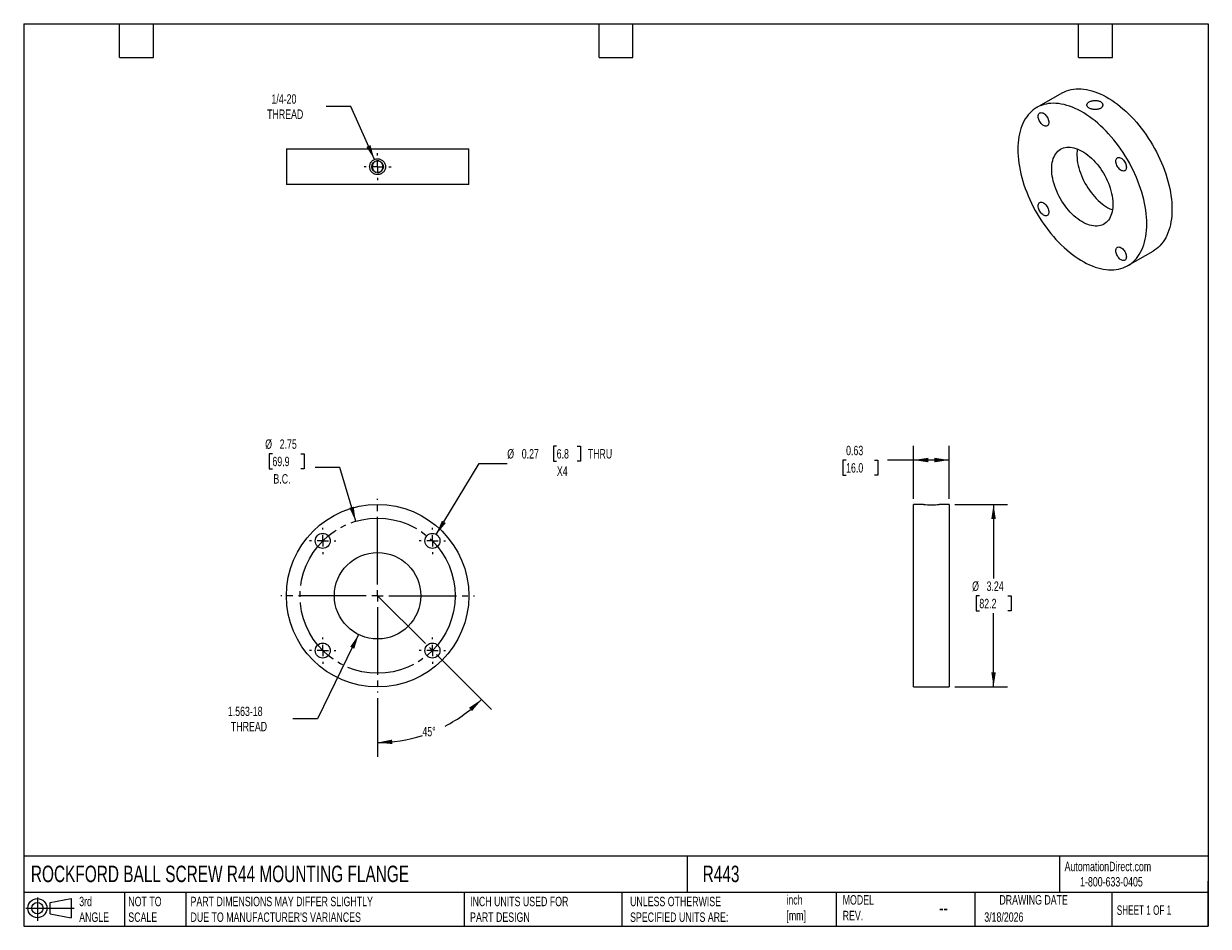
# Model space of a CAD drawing. Header units: inches. Extents: x 0.5 to 21.5, y 0.5 to 16.5.
import ezdxf

# ---------------------------------------------------------------- set-up
doc = ezdxf.new("R2010")
doc.units = ezdxf.units.IN
doc.header["$LTSCALE"] = 2
doc.header["$MEASUREMENT"] = 0
doc.linetypes.add('SLD-Center', pattern=[0.75, 0.6, -0.05, 0.05, -0.05])
doc.linetypes.add('SLD-Solid', pattern=[0])
doc.layers.add('CENTER', color=40, linetype='SLD-Center')
doc.layers.add('SLD-DEFPOINTS', color=7, linetype='Continuous')
doc.layers.add('DIMENSIONS', color=140, linetype='SLD-Solid', lineweight=25)
doc.layers.add('TEXT', color=140, linetype='SLD-Solid', lineweight=25)
doc.styles.add('SLDTEXTSTYLE0', font='TXT', dxfattribs={"width": 0.7})
doc.styles.add('SLDTEXTSTYLE1', font='TXT', dxfattribs={"width": 0.65})
doc.dimstyles.new('SLDDIMSTYLE0', dxfattribs={"dimtxt": 0.169922, "dimasz": 0.26, "dimexe": 0, "dimexo": 0.0625, "dimgap": 0.04248, "dimtad": 0, "dimtih": 1, "dimtoh": 1, "dimdec": 4, "dimlfac": 2, "dimzin": 12, "dimdsep": 46, "dimtxsty": 'SLDTEXTSTYLE0', "dimsah": 1, "dimcen": 0.09, "dimadec": 0, "dimazin": 3, "dimtfac": 1, "dimtdec": 0, "dimtofl": 0, "dimtmove": 0, "dimatfit": 3, "dimfxl": 0, "dimfrac": 2, "dimtolj": 1, "dimtzin": 12, "dimarcsym": 0})
doc.dimstyles.new('SLDDIMSTYLE1', dxfattribs={"dimtxt": 0.169922, "dimasz": 0.26, "dimexe": 0, "dimexo": 0.0625, "dimgap": 0.04248, "dimtad": 0, "dimtih": 1, "dimtoh": 1, "dimrnd": 1e-09, "dimzin": 12, "dimdsep": 46, "dimtxsty": 'SLDTEXTSTYLE0', "dimsah": 1, "dimcen": 0, "dimadec": 0, "dimazin": 3, "dimtfac": 1, "dimtofl": 0, "dimtmove": 0, "dimatfit": 3, "dimfxl": 0, "dimfrac": 2, "dimtolj": 1, "dimtzin": 12, "dimarcsym": 0})
doc.dimstyles.new('SLDDIMSTYLE2', dxfattribs={"dimtxt": 0.169922, "dimasz": 0.26, "dimexe": 0, "dimexo": 0.0625, "dimgap": 0.04248, "dimtad": 0, "dimtih": 1, "dimtoh": 1, "dimrnd": 1e-09, "dimzin": 12, "dimdsep": 46, "dimtxsty": 'SLDTEXTSTYLE0', "dimsah": 1, "dimcen": 0, "dimadec": 0, "dimazin": 3, "dimtfac": 1, "dimtofl": 0, "dimtmove": 0, "dimatfit": 3, "dimfxl": 0, "dimfrac": 2, "dimtolj": 1, "dimtzin": 12, "dimarcsym": 0})
doc.dimstyles.new('SLDDIMSTYLE3', dxfattribs={"dimtxt": 0.169922, "dimasz": 0.26, "dimexe": 0, "dimexo": 0.0625, "dimgap": 0.04248, "dimtad": 0, "dimtih": 1, "dimtoh": 1, "dimrnd": 1e-09, "dimdsep": 46, "dimtxsty": 'SLDTEXTSTYLE0', "dimsah": 1, "dimcen": 0, "dimadec": 0, "dimazin": 2, "dimtfac": 1, "dimtofl": 0, "dimtmove": 0, "dimatfit": 3, "dimfxl": 0, "dimfrac": 2, "dimtolj": 1, "dimtzin": 12, "dimarcsym": 0})
doc.dimstyles.new('SLDDIMSTYLE4', dxfattribs={"dimtxt": 0.169922, "dimasz": 0.26, "dimexe": 0, "dimexo": 0.0625, "dimgap": 0.04248, "dimtad": 0, "dimtih": 1, "dimtoh": 1, "dimrnd": 1e-09, "dimzin": 12, "dimdsep": 46, "dimtxsty": 'SLDTEXTSTYLE0', "dimsah": 1, "dimcen": 0.09, "dimadec": 0, "dimazin": 3, "dimtfac": 1, "dimtofl": 0, "dimtmove": 0, "dimatfit": 3, "dimfxl": 0, "dimfrac": 2, "dimtolj": 1, "dimtzin": 12, "dimarcsym": 0})
doc.dimstyles.new('SLDDIMSTYLE5', dxfattribs={"dimtxt": 0.169922, "dimasz": 0.26, "dimexe": 0, "dimexo": 0.0625, "dimgap": 0.04248, "dimtad": 0, "dimtih": 1, "dimtoh": 1, "dimrnd": 1e-09, "dimdsep": 46, "dimtxsty": 'SLDTEXTSTYLE0', "dimsah": 1, "dimcen": 0.09, "dimadec": 0, "dimazin": 2, "dimtfac": 1, "dimtofl": 0, "dimtmove": 0, "dimatfit": 3, "dimfxl": 0, "dimfrac": 2, "dimtolj": 1, "dimtzin": 12, "dimarcsym": 0})

# ---------------------------------------------------------------- blocks, each defined once
blk = doc.blocks.new('Block11')
at = {"color": 7, "linetype": 'SLD-Solid', "lineweight": 18}
for p, q in [((0, 0.227), (0.856, 0.227)), ((0.204, 0.418), (0.204, 0)), ((0.431, 0.328), (0.801, 0.396)), ((0.431, 0.126), (0.431, 0.328)), ((0.801, 0.396), (0.801, 0.058)), ((0.431, 0.126), (0.801, 0.058))]:
    blk.add_line(p, q, dxfattribs=at)
for radius in [0.169, 0.101]:
    blk.add_circle((0.204, 0.227), radius, dxfattribs=at)
blk = doc.blocks.new('Block12')
at = {"layer": 'SLD-DEFPOINTS'}
blk.add_blockref('Block11', (0, 0), dxfattribs=at)
blk = doc.blocks.new('_D')
at = {"layer": 'DIMENSIONS'}
for p, q in [((7.817, 5.317), (8.791, 4.343)), ((6.774, 4.543), (6.774, 3.507))]:
    blk.add_line(p, q, dxfattribs=at)
for start, end in [(297.3942, 315), (270, 287.7737)]:
    blk.add_arc((6.774, 6.36), 2.603, start, end, dxfattribs=at)
for points in [[(8.614, 4.519), (8.395, 4.375), (8.448, 4.315)], [(6.774, 3.757), (7.035, 3.73), (7.031, 3.81)]]:
    blk.add_solid(points, dxfattribs=at)
at = {"layer": 'DIMENSIONS', "insert": (7.568, 4.035), "char_height": 0.1667, "attachment_point": 1, "style": 'SLDTEXTSTYLE0'}
blk.add_mtext('45°', dxfattribs=at)
blk = doc.blocks.new('_D_1')
at = {"layer": 'DIMENSIONS'}
for p, q in [((4.909, 8.878), (4.852, 8.878)), ((4.852, 8.878), (4.852, 8.608)), ((5.414, 8.878), (5.471, 8.878)), ((5.471, 8.878), (5.471, 8.608)), ((6.105, 8.631), (5.668, 8.631)), ((6.385, 7.679), (6.105, 8.631)), ((4.852, 8.608), (4.909, 8.608)), ((5.471, 8.608), (5.414, 8.608))]:
    blk.add_line(p, q, dxfattribs=at)
blk.add_solid([(6.385, 7.679), (6.35, 7.94), (6.274, 7.917)], dxfattribs=at)
at = {"layer": 'DIMENSIONS', "char_height": 0.1667, "attachment_point": 1, "style": 'SLDTEXTSTYLE0'}
for s, insert in [('%%c', (4.781, 9.131)), ('2.75', (5.038, 9.131)), ('69.9', (4.909, 8.823)), ('B.C.', (4.927, 8.515))]:
    blk.add_mtext(s, dxfattribs=dict(at, insert=insert))
blk = doc.blocks.new('_D_2')
at = {"layer": 'DIMENSIONS'}
for p, q in [((6.438, 5.671), (5.711, 4.18)), ((5.711, 4.18), (5.274, 4.18))]:
    blk.add_line(p, q, dxfattribs=at)
blk.add_solid([(6.438, 5.671), (6.288, 5.455), (6.36, 5.42)], dxfattribs=at)
at = {"layer": 'DIMENSIONS', "char_height": 0.1667, "attachment_point": 1, "style": 'SLDTEXTSTYLE0'}
for s, insert in [('1.563-18', (4.119, 4.394)), ('THREAD', (4.173, 4.124))]:
    blk.add_mtext(s, dxfattribs=dict(at, insert=insert))
blk = doc.blocks.new('_D_3')
at = {"layer": 'DIMENSIONS'}
for p, q in [((9.948, 9.014), (9.891, 9.014)), ((9.891, 9.014), (9.891, 8.744)), ((10.312, 9.014), (10.369, 9.014)), ((10.369, 9.014), (10.369, 8.744)), ((7.814, 7.446), (8.572, 8.706)), ((8.572, 8.706), (9.072, 8.706)), ((9.891, 8.744), (9.948, 8.744)), ((10.369, 8.744), (10.312, 8.744))]:
    blk.add_line(p, q, dxfattribs=at)
blk.add_solid([(7.814, 7.446), (7.983, 7.648), (7.914, 7.69)], dxfattribs=at)
at = {"layer": 'DIMENSIONS', "char_height": 0.1667, "attachment_point": 1, "style": 'SLDTEXTSTYLE0'}
for s, insert in [('%%c', (9.072, 8.959)), ('0.27', (9.329, 8.959)), ('6.8', (9.948, 8.959)), ('THRU', (10.499, 8.959)), ('X4', (9.952, 8.651))]:
    blk.add_mtext(s, dxfattribs=dict(at, insert=insert))
blk = doc.blocks.new('SW_CENTERMARKSYMBOL_0')
at = {"layer": 'CENTER', "color": 0}
for p, q in [((0, 0.2), (0, 0.233)), ((-0.2, 0), (-0.233, 0)), ((0, 0), (-0.1, 0)), ((0, 0), (0, 0.1)), ((0, 0), (0, -0.1)), ((0, 0), (0.1, 0)), ((0.2, 0), (0.233, 0)), ((0, -0.2), (0, -0.233))]:
    blk.add_line(p, q, dxfattribs=at)
blk = doc.blocks.new('SW_CENTERMARKSYMBOL_1')
at = {"layer": 'CENTER', "color": 0}
for p, q in [((0, 0.2), (0, 0.233)), ((-0.2, 0), (-0.233, 0)), ((0, 0), (-0.1, 0)), ((0, 0), (0, 0.1)), ((0, 0), (0, -0.1)), ((0, 0), (0.1, 0)), ((0.2, 0), (0.233, 0)), ((0, -0.2), (0, -0.233))]:
    blk.add_line(p, q, dxfattribs=at)
blk = doc.blocks.new('SW_CENTERMARKSYMBOL_2')
at = {"layer": 'CENTER', "color": 0}
for p, q in [((0, 0.2), (0, 0.233)), ((-0.2, 0), (-0.233, 0)), ((0, 0), (-0.1, 0)), ((0, 0), (0, 0.1)), ((0, 0), (0, -0.1)), ((0, 0), (0.1, 0)), ((0.2, 0), (0.233, 0)), ((0, -0.2), (0, -0.233))]:
    blk.add_line(p, q, dxfattribs=at)
blk = doc.blocks.new('SW_CENTERMARKSYMBOL_3')
at = {"layer": 'CENTER', "color": 0}
for p, q in [((0, 0.2), (0, 0.233)), ((-0.2, 0), (-0.233, 0)), ((0, 0), (-0.1, 0)), ((0, 0), (0, 0.1)), ((0, 0), (0, -0.1)), ((0, 0), (0.1, 0)), ((0.2, 0), (0.233, 0)), ((0, -0.2), (0, -0.233))]:
    blk.add_line(p, q, dxfattribs=at)
blk = doc.blocks.new('SW_CENTERMARKSYMBOL_4')
at = {"layer": 'CENTER', "color": 0}
for p, q in [((0, 0.2), (0, 1.7175)), ((-0.2, 0), (-1.7175, 0)), ((0, 0), (-0.1, 0)), ((0, 0), (0, 0.1)), ((0, 0), (0, -0.1)), ((0, 0), (0.1, 0)), ((0.2, 0), (1.7175, 0)), ((0, -0.2), (0, -1.7175))]:
    blk.add_line(p, q, dxfattribs=at)
blk = doc.blocks.new('_D_4')
at = {"layer": 'DIMENSIONS'}
for p, q in [((17.006, 7.978), (17.943, 7.978)), ((17.693, 7.978), (17.693, 6.668)), ((17.441, 6.36), (17.384, 6.36)), ((17.384, 6.36), (17.384, 6.09)), ((17.946, 6.36), (18.003, 6.36)), ((18.003, 6.36), (18.003, 6.09)), ((17.384, 6.09), (17.441, 6.09)), ((18.003, 6.09), (17.946, 6.09)), ((17.693, 4.743), (17.693, 6.052)), ((17.006, 4.743), (17.943, 4.743))]:
    blk.add_line(p, q, dxfattribs=at)
for points in [[(17.693, 7.978), (17.653, 7.718), (17.733, 7.718)], [(17.693, 4.743), (17.733, 5.003), (17.653, 5.003)]]:
    blk.add_solid(points, dxfattribs=at)
at = {"layer": 'DIMENSIONS', "char_height": 0.1667, "attachment_point": 1, "style": 'SLDTEXTSTYLE0'}
for s, insert in [('%%c', (17.313, 6.613)), ('3.24', (17.569, 6.613)), ('82.2', (17.441, 6.305))]:
    blk.add_mtext(s, dxfattribs=dict(at, insert=insert))
blk = doc.blocks.new('_D_5')
at = {"layer": 'DIMENSIONS'}
for p, q in [((16.276, 8.078), (16.276, 9.015)), ((16.906, 8.078), (16.906, 9.015)), ((15.079, 8.765), (15.022, 8.765)), ((15.022, 8.765), (15.022, 8.495)), ((15.584, 8.765), (15.641, 8.765)), ((15.641, 8.765), (15.641, 8.495)), ((16.276, 8.765), (15.814, 8.765)), ((16.906, 8.765), (16.276, 8.765)), ((15.022, 8.495), (15.079, 8.495)), ((15.641, 8.495), (15.584, 8.495))]:
    blk.add_line(p, q, dxfattribs=at)
for points in [[(16.276, 8.765), (16.536, 8.725), (16.536, 8.805)], [(16.906, 8.765), (16.646, 8.805), (16.646, 8.725)]]:
    blk.add_solid(points, dxfattribs=at)
at = {"layer": 'DIMENSIONS', "char_height": 0.1667, "attachment_point": 1, "style": 'SLDTEXTSTYLE0'}
for s, insert in [('0.63', (15.079, 9.018)), ('16.0', (15.079, 8.71))]:
    blk.add_mtext(s, dxfattribs=dict(at, insert=insert))
blk = doc.blocks.new('_D_6')
at = {"layer": 'DIMENSIONS'}
for p, q in [((6.299, 15.034), (5.862, 15.034)), ((6.717, 14.093), (6.299, 15.034))]:
    blk.add_line(p, q, dxfattribs=at)
blk.add_solid([(6.717, 14.093), (6.648, 14.347), (6.575, 14.315)], dxfattribs=at)
at = {"layer": 'DIMENSIONS', "char_height": 0.1667, "attachment_point": 1, "style": 'SLDTEXTSTYLE0'}
for s, insert in [('1/4-20', (4.892, 15.249)), ('THREAD', (4.815, 14.979))]:
    blk.add_mtext(s, dxfattribs=dict(at, insert=insert))
blk = doc.blocks.new('SW_CENTERMARKSYMBOL_5')
at = {"layer": 'CENTER', "color": 0}
for p, q in [((0, 0.2), (0, 0.2405)), ((-0.2, 0), (-0.2405, 0)), ((0, 0), (-0.1, 0)), ((0, 0), (0, 0.1)), ((0, 0), (0, -0.1)), ((0, 0), (0.1, 0)), ((0.2, 0), (0.2405, 0)), ((0, -0.2), (0, -0.2405))]:
    blk.add_line(p, q, dxfattribs=at)

msp = doc.modelspace()

# ---------------------------------------------------------------- linework, layer by layer
for p, q in [((18.903072, 15.269854), (18.457594, 15.012686)), ((5.156095, 14.280014), (5.156095, 13.650014)), ((5.156095, 14.280014), (8.391095, 14.280014)), ((8.391095, 13.650014), (8.391095, 14.280014)), ((8.391095, 13.650014), (5.156095, 13.650014)), ((20.074963, 12.211018), (20.52044, 12.468186)), ((16.450353, 7.977598), (16.275853, 7.977598)), ((16.275853, 4.742598), (16.275853, 7.977598)), ((16.905853, 7.977598), (16.731353, 7.977598)), ((16.905853, 7.977598), (16.905853, 4.742598)), ((16.275853, 4.742598), (16.905853, 4.742598))]:
    msp.add_line(p, q)
at = {"color": 7, "linetype": 'SLD-Center', "lineweight": 18}
msp.add_line((6.773595, 6.360098), (7.745867, 5.387826), dxfattribs=at)
at = {"flags": 128}
for points in [[(18.903072, 15.269854), (18.912002, 15.274897), (18.948952, 15.293493), (18.987395, 15.3093), (19.027256, 15.322288), (19.068457, 15.332431), (19.110918, 15.339709), (19.154554, 15.344109), (19.199282, 15.34562), (19.245012, 15.344242), (19.291657, 15.339975), (19.339123, 15.332829), (19.387319, 15.322818), (19.43615, 15.30996), (19.485521, 15.294282), (19.535334, 15.275814), (19.585493, 15.254592), (19.635899, 15.230658), (19.686454, 15.204058), (19.737058, 15.174845), (19.787613, 15.143076), (19.838019, 15.108813), (19.888177, 15.072122), (19.937991, 15.033077), (19.987362, 14.991753), (20.036193, 14.948231), (20.084389, 14.902596), (20.131855, 14.854939), (20.1785, 14.805351), (20.22423, 14.75393), (20.268958, 14.700777), (20.312594, 14.645996), (20.355055, 14.589694), (20.396256, 14.531981), (20.436117, 14.47297), (20.47456, 14.412778), (20.51151, 14.35152), (20.546895, 14.289318), (20.580644, 14.226294), (20.612693, 14.16257), (20.642978, 14.098271), (20.671441, 14.033524), (20.698024, 13.968454), (20.722677, 13.90319), (20.745351, 13.837859), (20.766002, 13.772589), (20.784589, 13.707508), (20.801076, 13.642743), (20.81543, 13.578421), (20.827624, 13.514668), (20.837634, 13.451608), (20.845439, 13.389366), (20.851026, 13.328063), (20.854382, 13.267818), (20.855501, 13.20875), (20.854382, 13.150975), (20.851026, 13.094606), (20.845439, 13.039752), (20.837634, 12.986522), (20.827624, 12.935019), (20.81543, 12.885345), (20.801076, 12.837596), (20.784589, 12.791866), (20.766002, 12.748245), (20.745351, 12.706818), (20.722677, 12.667666), (20.698024, 12.630865), (20.671441, 12.596489), (20.642978, 12.564603), (20.612693, 12.535271), (20.580644, 12.50855), (20.546895, 12.484492), (20.52044, 12.468186)], [(18.122533, 14.272122), (18.123653, 14.213054), (18.127009, 14.15281), (18.132596, 14.091506), (18.140401, 14.029264), (18.150411, 13.966204), (18.162605, 13.902451), (18.176959, 13.838129), (18.193446, 13.773364), (18.212033, 13.708283), (18.232684, 13.643013), (18.255358, 13.577682), (18.280011, 13.512418), (18.306594, 13.447348), (18.335056, 13.382601), (18.365341, 13.318302), (18.39739, 13.254578), (18.43114, 13.191554), (18.466524, 13.129352), (18.503474, 13.068095), (18.541918, 13.007902), (18.581779, 12.948891), (18.62298, 12.891178), (18.66544, 12.834876), (18.709077, 12.780095), (18.753804, 12.726942), (18.799535, 12.675521), (18.846179, 12.625934), (18.893646, 12.578276), (18.941842, 12.532641), (18.990673, 12.489119), (19.040044, 12.447795), (19.089857, 12.40875), (19.140016, 12.372059), (19.190422, 12.337796), (19.240977, 12.306027), (19.291581, 12.276814), (19.342135, 12.250214), (19.392541, 12.22628), (19.4427, 12.205058), (19.492514, 12.18659), (19.541884, 12.170912), (19.590715, 12.158054), (19.638912, 12.148043), (19.686378, 12.140897), (19.733022, 12.136631), (19.778753, 12.135252), (19.82348, 12.136764), (19.867117, 12.141163), (19.909577, 12.148441), (19.950779, 12.158584), (19.99064, 12.171572), (20.029083, 12.18738), (20.066033, 12.205975), (20.101418, 12.227323), (20.135167, 12.251381), (20.167216, 12.278102), (20.197501, 12.307435), (20.225963, 12.33932), (20.252547, 12.373697), (20.2772, 12.410497), (20.299874, 12.449649), (20.320524, 12.491076), (20.339111, 12.534698), (20.355598, 12.580427), (20.369953, 12.628176), (20.382147, 12.677851), (20.392156, 12.729353), (20.399962, 12.782583), (20.405548, 12.837437), (20.408904, 12.893807), (20.410024, 12.951582), (20.408904, 13.010649), (20.405548, 13.070894), (20.399962, 13.132197), (20.392156, 13.19444), (20.382147, 13.257499), (20.369953, 13.321253), (20.355598, 13.385575), (20.339111, 13.45034), (20.320524, 13.515421), (20.299874, 13.580691), (20.2772, 13.646022), (20.252547, 13.711286), (20.225963, 13.776355), (20.197501, 13.841103), (20.167216, 13.905401), (20.135167, 13.969125), (20.101418, 14.03215), (20.066033, 14.094352), (20.029083, 14.155609), (19.99064, 14.215802), (19.950779, 14.274813), (19.909577, 14.332525), (19.867117, 14.388828), (19.82348, 14.443609), (19.778753, 14.496762), (19.733022, 14.548182), (19.686378, 14.59777), (19.638912, 14.645428), (19.590715, 14.691062), (19.541884, 14.734584), (19.492514, 14.775908), (19.4427, 14.814954), (19.392541, 14.851644), (19.342135, 14.885907), (19.291581, 14.917677), (19.240977, 14.94689), (19.190422, 14.97349), (19.140016, 14.997424), (19.089857, 15.018646), (19.040044, 15.037114), (18.990673, 15.052792), (18.941842, 15.065649), (18.893646, 15.075661), (18.846179, 15.082807), (18.799535, 15.087073), (18.753804, 15.088452), (18.709077, 15.08694), (18.66544, 15.082541), (18.62298, 15.075262), (18.581779, 15.065119), (18.541918, 15.052131), (18.503474, 15.036324), (18.466524, 15.017728), (18.43114, 14.996381), (18.39739, 14.972323), (18.365341, 14.945601), (18.335056, 14.916269), (18.306594, 14.884383), (18.280011, 14.850007), (18.255358, 14.813206), (18.232684, 14.774054), (18.212033, 14.732627), (18.193446, 14.689006), (18.176959, 14.643276), (18.162605, 14.595528), (18.150411, 14.545853), (18.140401, 14.49435), (18.132596, 14.44112), (18.127009, 14.386267), (18.123653, 14.329897), (18.122533, 14.272122)], [(18.672824, 14.748346), (18.671666, 14.732025), (18.668221, 14.717444), (18.662574, 14.70496), (18.654863, 14.694881), (18.645279, 14.687455), (18.634057, 14.682866), (18.621474, 14.681226), (18.60784, 14.682575), (18.593491, 14.686881), (18.578779, 14.694037), (18.564067, 14.703867), (18.549717, 14.716129), (18.536083, 14.730521), (18.5235, 14.746689), (18.512279, 14.764235), (18.502695, 14.782726), (18.494984, 14.801707), (18.489336, 14.820711), (18.485891, 14.839271), (18.484733, 14.856928), (18.485891, 14.873248), (18.489336, 14.88783), (18.494984, 14.900314), (18.502695, 14.910393), (18.512279, 14.917818), (18.5235, 14.922407), (18.536083, 14.924048), (18.549717, 14.922698), (18.564067, 14.918393), (18.578779, 14.911237), (18.593491, 14.901407), (18.60784, 14.889145), (18.621474, 14.874752), (18.634057, 14.858584), (18.645279, 14.841039), (18.654863, 14.822548), (18.662574, 14.803566), (18.668221, 14.784562), (18.671666, 14.766003), (18.672824, 14.748346)], [(18.724281, 13.92474), (18.725418, 13.964597), (18.728823, 14.002974), (18.734483, 14.039711), (18.742373, 14.074653), (18.75246, 14.107654), (18.764703, 14.138576), (18.779049, 14.167288), (18.795439, 14.193671), (18.813804, 14.217613), (18.834067, 14.239014), (18.856142, 14.257785), (18.879938, 14.273847), (18.905354, 14.287132), (18.932285, 14.297584), (18.960615, 14.305161), (18.990229, 14.309829), (19.020999, 14.31157), (19.052799, 14.310376), (19.085494, 14.306252), (19.118948, 14.299216), (19.153019, 14.289296), (19.187565, 14.276535), (19.222442, 14.260986), (19.257502, 14.242715), (19.292599, 14.221797), (19.327586, 14.198321), (19.362316, 14.172386), (19.396643, 14.144099), (19.430423, 14.11358), (19.463514, 14.080956), (19.495779, 14.046365), (19.52708, 14.009951), (19.557288, 13.971868), (19.586275, 13.932274), (19.61392, 13.891336), (19.640107, 13.849227), (19.664726, 13.806121), (19.687674, 13.762201), (19.708854, 13.71765), (19.728178, 13.672656), (19.745565, 13.627406), (19.760941, 13.582091), (19.774242, 13.536901), (19.785413, 13.492025), (19.794407, 13.447652), (19.801185, 13.403968), (19.80572, 13.361156), (19.807992, 13.319395), (19.807992, 13.27886), (19.80572, 13.239723), (19.801185, 13.202146), (19.794407, 13.166288), (19.785413, 13.132298), (19.774242, 13.10032), (19.760941, 13.070488), (19.745565, 13.042926), (19.728178, 13.01775), (19.708854, 12.995067), (19.687674, 12.97497), (19.664726, 12.957545), (19.640107, 12.942864), (19.61392, 12.930989), (19.586275, 12.92197), (19.557288, 12.915844), (19.52708, 12.912638), (19.495779, 12.912364), (19.463514, 12.915024), (19.430423, 12.920607), (19.396643, 12.92909), (19.362316, 12.940436), (19.327586, 12.954598), (19.292599, 12.971517), (19.257502, 12.991122), (19.222442, 13.01333), (19.187565, 13.038049), (19.153019, 13.065175), (19.118948, 13.094593), (19.085494, 13.126181), (19.052799, 13.159806), (19.020999, 13.195327), (18.990229, 13.232595), (18.960615, 13.271454), (18.932285, 13.311741), (18.905354, 13.353286), (18.879938, 13.395916), (18.856142, 13.439452), (18.834067, 13.483711), (18.813804, 13.528507), (18.795439, 13.573653), (18.779049, 13.618959), (18.764703, 13.664235), (18.75246, 13.709291), (18.742373, 13.753939), (18.734483, 13.797991), (18.728823, 13.841262), (18.725418, 13.883571), (18.724281, 13.92474)], [(19.177151, 14.280662), (19.17685, 14.278726), (19.172315, 14.241149), (19.170043, 14.202012), (19.170043, 14.161478), (19.172315, 14.119717), (19.17685, 14.076904), (19.183628, 14.03322), (19.192622, 13.988847), (19.203792, 13.943971), (19.217094, 13.898781), (19.23247, 13.853466), (19.249857, 13.808217), (19.269181, 13.763222), (19.290361, 13.718671), (19.313309, 13.674751), (19.337928, 13.631645), (19.364114, 13.589536), (19.391759, 13.548598), (19.420747, 13.509005), (19.450954, 13.470921), (19.482256, 13.434507), (19.51452, 13.399916), (19.547612, 13.367293), (19.581392, 13.336773), (19.615719, 13.308486), (19.650449, 13.282551), (19.685435, 13.259075), (19.720533, 13.238157), (19.755593, 13.219886), (19.790469, 13.204337), (19.800883, 13.20021)], [(20.047824, 13.954575), (20.046666, 13.938255), (20.043221, 13.923673), (20.037574, 13.911189), (20.029863, 13.90111), (20.020279, 13.893685), (20.009057, 13.889095), (19.996474, 13.887455), (19.98284, 13.888805), (19.968491, 13.89311), (19.953779, 13.900266), (19.939067, 13.910096), (19.924717, 13.922358), (19.911083, 13.936751), (19.8985, 13.952918), (19.887279, 13.970464), (19.877695, 13.988955), (19.869984, 14.007937), (19.864336, 14.026941), (19.860891, 14.0455), (19.859733, 14.063157), (19.860891, 14.079478), (19.864336, 14.094059), (19.869984, 14.106543), (19.877695, 14.116622), (19.887279, 14.124048), (19.8985, 14.128637), (19.911083, 14.130277), (19.924717, 14.128928), (19.939067, 14.124622), (19.953779, 14.117466), (19.968491, 14.107636), (19.98284, 14.095374), (19.996474, 14.080982), (20.009057, 14.064814), (20.020279, 14.047268), (20.029863, 14.028777), (20.037574, 14.009796), (20.043221, 13.990791), (20.046666, 13.972232), (20.047824, 13.954575)], [(18.672824, 13.160546), (18.671666, 13.144226), (18.668221, 13.129644), (18.662574, 13.11716), (18.654863, 13.107082), (18.645279, 13.099656), (18.634057, 13.095067), (18.621474, 13.093427), (18.60784, 13.094776), (18.593491, 13.099082), (18.578779, 13.106238), (18.564067, 13.116068), (18.549717, 13.12833), (18.536083, 13.142722), (18.5235, 13.15889), (18.512279, 13.176435), (18.502695, 13.194927), (18.494984, 13.213908), (18.489336, 13.232912), (18.485891, 13.251471), (18.484733, 13.269129), (18.485891, 13.285449), (18.489336, 13.300031), (18.494984, 13.312515), (18.502695, 13.322593), (18.512279, 13.330019), (18.5235, 13.334608), (18.536083, 13.336248), (18.549717, 13.334899), (18.564067, 13.330593), (18.578779, 13.323437), (18.593491, 13.313607), (18.60784, 13.301345), (18.621474, 13.286953), (18.634057, 13.270785), (18.645279, 13.25324), (18.654863, 13.234748), (18.662574, 13.215767), (18.668221, 13.196763), (18.671666, 13.178204), (18.672824, 13.160546)], [(20.047824, 12.366776), (20.046666, 12.350455), (20.043221, 12.335874), (20.037574, 12.32339), (20.029863, 12.313311), (20.020279, 12.305886), (20.009057, 12.301296), (19.996474, 12.299656), (19.98284, 12.301005), (19.968491, 12.305311), (19.953779, 12.312467), (19.939067, 12.322297), (19.924717, 12.334559), (19.911083, 12.348951), (19.8985, 12.365119), (19.887279, 12.382665), (19.877695, 12.401156), (19.869984, 12.420137), (19.864336, 12.439142), (19.860891, 12.457701), (19.859733, 12.475358), (19.860891, 12.491678), (19.864336, 12.50626), (19.869984, 12.518744), (19.877695, 12.528823), (19.887279, 12.536248), (19.8985, 12.540838), (19.911083, 12.542478), (19.924717, 12.541128), (19.939067, 12.536823), (19.953779, 12.529667), (19.968491, 12.519837), (19.98284, 12.507575), (19.996474, 12.493182), (20.009057, 12.477015), (20.020279, 12.459469), (20.029863, 12.440978), (20.037574, 12.421996), (20.043221, 12.402992), (20.046666, 12.384433), (20.047824, 12.366776)]]:
    msp.add_lwpolyline(points, dxfattribs=at)
for centre, radius in [((6.773595, 13.965014), 0.1035), ((6.773595, 6.360098), 1.6175), ((5.801324, 7.332369), 0.133), ((7.745867, 7.332369), 0.133), ((6.773595, 6.360098), 0.7665), ((5.801324, 5.387826), 0.133), ((7.745867, 5.387826), 0.133)]:
    msp.add_circle(centre, radius)
msp.add_arc((16.590853, 9.591276), 1.619783, 265.0239111, 274.9760889)
for points, knots in [([(19.588366, 15.118544), (19.5818, 15.122334), (19.574699, 15.125624), (19.559475, 15.131249), (19.551253, 15.133603), (19.534237, 15.137206), (19.525482, 15.138464), (19.507477, 15.139933), (19.498174, 15.140132), (19.479855, 15.13948), (19.470745, 15.138644), (19.452625, 15.135963), (19.443763, 15.134131), (19.426855, 15.129632), (19.418684, 15.126933), (19.403305, 15.120752), (19.396225, 15.117331), (19.383252, 15.109852), (19.377312, 15.105745), (19.367102, 15.097176), (19.362782, 15.092701), (19.355724, 15.083347), (19.353017, 15.078476), (19.349439, 15.068715), (19.348524, 15.063774), (19.348511, 15.053726), (19.349415, 15.04878), (19.352968, 15.039018), (19.355659, 15.034149), (19.362698, 15.024784), (19.367007, 15.020307), (19.37719, 15.011736), (19.383103, 15.007629), (19.396235, 15.000048), (19.403335, 14.996628), (19.41856, 14.990505), (19.426782, 14.987779), (19.443797, 14.983252), (19.452553, 14.981446), (19.470558, 14.978773), (19.479861, 14.977914), (19.49818, 14.977263), (19.50729, 14.977451), (19.52541, 14.978919), (19.534272, 14.980195), (19.55118, 14.983772), (19.559351, 14.986099), (19.57473, 14.991775), (19.58181, 14.995067), (19.594783, 15.002545), (19.600723, 15.006783), (19.610933, 15.015852), (19.615252, 15.020693), (19.622311, 15.030972), (19.625018, 15.036402), (19.628595, 15.047365), (19.629511, 15.052955), (19.629524, 15.06432), (19.62862, 15.069915), (19.625067, 15.080878), (19.622375, 15.086306), (19.615337, 15.096596), (19.611028, 15.10144), (19.600845, 15.110512), (19.594932, 15.114753), (19.588366, 15.118544)], [0, 0, 0, 0, 0.03125, 0.03125, 0.0625, 0.0625, 0.09375, 0.09375, 0.125, 0.125, 0.15625, 0.15625, 0.1875, 0.1875, 0.21875, 0.21875, 0.25, 0.25, 0.28125, 0.28125, 0.3125, 0.3125, 0.34375, 0.34375, 0.375, 0.375, 0.40625, 0.40625, 0.4375, 0.4375, 0.46875, 0.46875, 0.5, 0.5, 0.53125, 0.53125, 0.5625, 0.5625, 0.59375, 0.59375, 0.625, 0.625, 0.65625, 0.65625, 0.6875, 0.6875, 0.71875, 0.71875, 0.75, 0.75, 0.78125, 0.78125, 0.8125, 0.8125, 0.84375, 0.84375, 0.875, 0.875, 0.90625, 0.90625, 0.9375, 0.9375, 0.96875, 0.96875, 1, 1, 1, 1]), ([(6.773595, 14.105514), (6.764309, 14.105514), (6.75518, 14.104602), (6.737219, 14.101032), (6.728295, 14.098329), (6.711284, 14.091277), (6.703216, 14.086962), (6.687948, 14.076768), (6.680722, 14.070837), (6.667768, 14.057883), (6.661954, 14.050814), (6.651682, 14.03546), (6.647319, 14.02729), (6.64031, 14.010389), (6.63761, 14.001533), (6.633997, 13.983397), (6.633102, 13.974279), (6.633089, 13.955946), (6.634, 13.946634), (6.637582, 13.928612), (6.640233, 13.919852), (6.647266, 13.902838), (6.651661, 13.894615), (6.661823, 13.879393), (6.667625, 13.872296), (6.680731, 13.859172), (6.687826, 13.853356), (6.703031, 13.843175), (6.711241, 13.838772), (6.728255, 13.831712), (6.737011, 13.82905), (6.755016, 13.825445), (6.76431, 13.824514), (6.782882, 13.824514), (6.792011, 13.825425), (6.809972, 13.828996), (6.818896, 13.831699), (6.835907, 13.838751), (6.843975, 13.843066), (6.859243, 13.85326), (6.866469, 13.85919), (6.879423, 13.872145), (6.885237, 13.879214), (6.895509, 13.894567), (6.899871, 13.902738), (6.906881, 13.919639), (6.909581, 13.928495), (6.913194, 13.946631), (6.914089, 13.955749), (6.914102, 13.974082), (6.913191, 13.983394), (6.909609, 14.001415), (6.906957, 14.010175), (6.899925, 14.02719), (6.89553, 14.035413), (6.885367, 14.050635), (6.879566, 14.057732), (6.86646, 14.070855), (6.859365, 14.076672), (6.84416, 14.086852), (6.83595, 14.091255), (6.818936, 14.098315), (6.81018, 14.100977), (6.792175, 14.104582), (6.782881, 14.105514), (6.773595, 14.105514)], [0, 0, 0, 0, 0.03125, 0.03125, 0.0625, 0.0625, 0.09375, 0.09375, 0.125, 0.125, 0.15625, 0.15625, 0.1875, 0.1875, 0.21875, 0.21875, 0.25, 0.25, 0.28125, 0.28125, 0.3125, 0.3125, 0.34375, 0.34375, 0.375, 0.375, 0.40625, 0.40625, 0.4375, 0.4375, 0.46875, 0.46875, 0.5, 0.5, 0.53125, 0.53125, 0.5625, 0.5625, 0.59375, 0.59375, 0.625, 0.625, 0.65625, 0.65625, 0.6875, 0.6875, 0.71875, 0.71875, 0.75, 0.75, 0.78125, 0.78125, 0.8125, 0.8125, 0.84375, 0.84375, 0.875, 0.875, 0.90625, 0.90625, 0.9375, 0.9375, 0.96875, 0.96875, 1, 1, 1, 1]), ([(6.773595, 14.068514), (6.764133, 14.06758), (6.745124, 14.065703), (6.719187, 14.051086), (6.697673, 14.028724), (6.682851, 13.998418), (6.678608, 13.968817), (6.681097, 13.944314), (6.686061, 13.926085), (6.694106, 13.909021), (6.704795, 13.89383), (6.717908, 13.881187), (6.731543, 13.871786), (6.741347, 13.86809), (6.745567, 13.866499)], [0, 0, 0, 0, 0.10062509, 0.202135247, 0.310273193, 0.428754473, 0.5568758, 0.623853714, 0.690823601, 0.757740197, 0.824628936, 0.888297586, 0.951924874, 1, 1, 1, 1]), ([(6.773595, 13.861514), (6.78013, 13.861514), (6.786537, 13.862264), (6.799108, 13.865184), (6.805313, 13.867391), (6.822729, 13.875812), (6.833134, 13.883991), (6.845773, 13.898633), (6.849561, 13.903987), (6.856016, 13.915151), (6.858719, 13.920993), (6.863104, 13.933188), (6.864759, 13.939502), (6.866944, 13.952186), (6.867494, 13.958607), (6.867477, 13.978115), (6.86528, 13.990841), (6.856437, 14.015327), (6.850026, 14.026483), (6.837252, 14.041258), (6.832596, 14.045688), (6.822476, 14.053549), (6.816951, 14.05701), (6.805268, 14.062657), (6.799215, 14.064809), (6.786675, 14.067742), (6.780135, 14.068514), (6.773595, 14.068514)], [0, 0, 0, 0, 0.0625, 0.0625, 0.125, 0.125, 0.25, 0.25, 0.3125, 0.3125, 0.375, 0.375, 0.4375, 0.4375, 0.5, 0.5, 0.625, 0.625, 0.75, 0.75, 0.8125, 0.8125, 0.875, 0.875, 0.9375, 0.9375, 1, 1, 1, 1])]:
    msp.add_open_spline(points, degree=3, knots=knots)
at = {"layer": 'CENTER', "linetype": 'SLD-Center'}
msp.add_circle((6.773595, 6.360098), 1.375, dxfattribs=at)
at = {"layer": 'TEXT'}
for p, q in [((0.5, 16.5), (21.5, 16.5)), ((0.5, 16.5), (0.5, 0.5)), ((2.2, 15.9), (2.2, 16.5)), ((2.8, 15.9), (2.8, 16.5)), ((10.7, 15.9), (10.7, 16.5)), ((11.3, 15.9), (11.3, 16.5)), ((19.2, 15.9), (19.2, 16.5)), ((19.8, 15.9), (19.8, 16.5)), ((21.5, 16.5), (21.5, 0.5)), ((2.2, 15.9), (2.8, 15.9)), ((10.7, 15.9), (11.3, 15.9)), ((19.2, 15.9), (19.8, 15.9)), ((21.5, 1.742213), (0.5, 1.742213)), ((12.26448, 1.742213), (12.26448, 1.1)), ((18.864203, 1.742213), (18.864203, 1.1)), ((21.5, 0.5), (21.5, 1.3)), ((21.5, 1.1), (0.5, 1.1)), ((2.286987, 1.1), (2.286987, 0.5)), ((3.373022, 1.1), (3.373022, 0.5)), ((8.305843, 1.1), (8.305843, 0.5)), ((11.10219, 1.1), (11.10219, 0.5)), ((14.905564, 1.1), (14.905564, 0.5)), ((17.359489, 1.1), (17.359489, 0.5)), ((19.79124, 1.1), (19.79124, 0.5)), ((0.5, 0.5), (21.5, 0.5))]:
    msp.add_line(p, q, dxfattribs=at)

# ---------------------------------------------------------------- block references
at = {"layer": 'CENTER'}
for name, p in [('SW_CENTERMARKSYMBOL_5', (6.773595, 13.965014)), ('SW_CENTERMARKSYMBOL_4', (6.773595, 6.360098)), ('SW_CENTERMARKSYMBOL_1', (5.801324, 7.332369)), ('SW_CENTERMARKSYMBOL_0', (7.745867, 7.332369)), ('SW_CENTERMARKSYMBOL_2', (5.801324, 5.387826)), ('SW_CENTERMARKSYMBOL_3', (7.745867, 5.387826))]:
    msp.add_blockref(name, p, dxfattribs=at)
at = {"layer": 'SLD-DEFPOINTS'}
msp.add_blockref('Block12', (0.53842, 0.594792), dxfattribs=at)

# ---------------------------------------------------------------- texts
at = {"layer": 'TEXT'}
for s, insert, char_height, attachment_point, style in [('ROCKFORD BALL SCREW R44 MOUNTING FLANGE', (0.627223, 1.574932), 0.29166667, 1, 'SLDTEXTSTYLE0'), ('R443', (12.536041, 1.574932), 0.2916667, 1, 'SLDTEXTSTYLE0'), ('AutomationDirect.com', (18.952359, 1.643821), 0.16666667, 1, 'SLDTEXTSTYLE0'), ('1-800-633-0405', (19.227683, 1.372994), 0.16666667, 1, 'SLDTEXTSTYLE0'), ('inch^J[mm]', (14.020773, 1.052129), 0.1666667, 1, 'SLDTEXTSTYLE0'), ('MODEL ^JREV.', (15.0184, 1.052283), 0.16666667, 1, 'SLDTEXTSTYLE0'), ('DRAWING DATE', (18.403568, 1.052283), 0.16666667, 2, 'SLDTEXTSTYLE0'), ('3rd^JANGLE', (1.484286, 1.023352), 0.1666667, 1, 'SLDTEXTSTYLE0'), ('NOT TO^JSCALE', (2.35486, 1.023352), 0.16666667, 1, 'SLDTEXTSTYLE0'), ("PART DIMENSIONS MAY DIFFER SLIGHTLY ^JDUE TO MANUFACTURER'S VARIANCES", (3.45768, 1.023352), 0.16666667, 1, 'SLDTEXTSTYLE0'), ('INCH UNITS USED FOR ^JPART DESIGN', (8.41367, 1.023352), 0.16666667, 1, 'SLDTEXTSTYLE0'), ('UNLESS OTHERWISE ^JSPECIFIED UNITS ARE:', (11.249538, 1.023352), 0.16666667, 1, 'SLDTEXTSTYLE0'), ('SHEET 1 OF 1', (19.877267, 0.870196), 0.16666667, 1, 'SLDTEXTSTYLE1'), ('--', (16.726614, 0.950841), 0.25, 1, 'SLDTEXTSTYLE0'), ('3/18/2026', (17.528568, 0.747304), 0.1666667, 1, 'SLDTEXTSTYLE0')]:
    msp.add_mtext(s, dxfattribs=dict(at, insert=insert, char_height=char_height, attachment_point=attachment_point, style=style))

# ---------------------------------------------------------------- dimensions: what is measured, and where the dimension line sits
at = {"layer": 'DIMENSIONS'}
for p1, p2, text, picture, middle in [((6.830579, 13.836588), (6.716612, 14.093439), '1/4-20\\PTHREAD', '_D_6', (5.275656, 15.03402)), ((7.109274, 7.049185), (6.437917, 5.67101), '1.563-18\\PTHREAD', '_D_2', (4.633897, 4.179533))]:
    dim = msp.add_diameter_dim_2p(p1=p1, p2=p2, text=text, dimstyle='SLDDIMSTYLE2', override={"dimpost": '<>'}, dxfattribs=at)
    dim.commit()
    dim.dimension.update_dxf_attribs({"geometry": picture, "text_midpoint": middle, "dimtype": 163})
for p1, p2, text, dimstyle, picture, middle in [((7.161849, 5.041051), (6.385342, 7.679144), '<>\\PB.C.', 'SLDDIMSTYLE1', '_D_1', (5.16188, 8.718947)), ((7.677295, 7.21841), (7.814439, 7.446329), '<> THRU\\PX4', 'SLDDIMSTYLE3', '_D_3', (10.098699, 8.743933))]:
    dim = msp.add_diameter_dim_2p(p1=p1, p2=p2, text=text, dimstyle=dimstyle, dxfattribs=at)
    dim.commit()
    dim.dimension.update_dxf_attribs({"geometry": picture, "text_midpoint": middle, "dimtype": 163})
dim = msp.add_linear_dim(base=(16.275853, 8.764999), p1=(16.905853, 7.977598), p2=(16.275853, 7.977598), dimstyle='SLDDIMSTYLE5', dxfattribs=at)
dim.commit()
dim.dimension.update_dxf_attribs({"geometry": '_D_5', "text_midpoint": (15.331177, 8.764999), "dimtype": 160})
dim = msp.add_angular_dim_2l(base=(7.175723, 3.788299), line1=((6.773595, 4.642598), (6.773595, 8.077598)), line2=((7.745867, 5.387826), (6.773595, 6.360098)), dimstyle='SLDDIMSTYLE0', dxfattribs=at)
dim.commit()
dim.dimension.update_dxf_attribs({"geometry": '_D', "text_midpoint": (7.769738, 3.955196), "dimtype": 162})
dim = msp.add_linear_dim(base=(17.6932540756, 4.7425976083), p1=(16.9058525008, 7.9775976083), p2=(16.9058525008, 4.7425976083), angle=90, text='%%c<>', dimstyle='SLDDIMSTYLE4', dxfattribs=at)
dim.commit()
dim.dimension.update_dxf_attribs({"geometry": '_D_4', "text_midpoint": (17.6932540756, 6.3600976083), "dimtype": 160})

doc.saveas('drawing.dxf')
